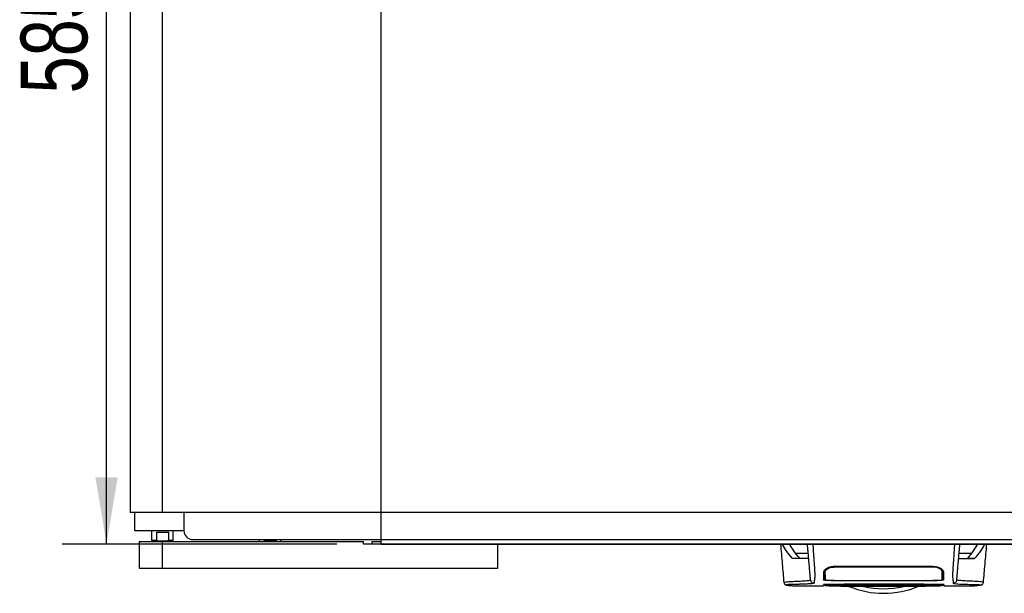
# Model space of a CAD drawing. Header units: millimetres. Extents: x 0 to 420, y 0 to 297.
# Tile 3 of 64: x 51 to 95, y 82 to 108. Entities that reach past the tile are written whole.
import ezdxf

# ---------------------------------------------------------------- set-up
doc = ezdxf.new("R2010")
doc.units = ezdxf.units.MM
doc.layers.add('QUOTE', color=174, linetype='Continuous')
doc.styles.add('SLDTEXTSTYLE3', font='TXT', dxfattribs={"width": 0.75})
doc.dimstyles.new('SLDDIMSTYLE0', dxfattribs={"dimtxt": 3, "dimasz": 3, "dimexe": 0, "dimexo": 0.0625, "dimgap": 0.75, "dimtad": 1, "dimlfac": 12.373613, "dimrnd": 1e-09, "dimzin": 12, "dimdsep": 46, "dimtxsty": 'SLDTEXTSTYLE3', "dimsah": 1, "dimcen": 0.09, "dimadec": 0, "dimazin": 3, "dimtfac": 1, "dimtdec": 3, "dimtofl": 0, "dimtmove": 0, "dimatfit": 3, "dimfxl": 0, "dimfrac": 2, "dimtolj": 1, "dimtzin": 12, "dimarcsym": 0})

# ---------------------------------------------------------------- blocks, each defined once
blk = doc.blocks.new('_D')
at = {"layer": 'QUOTE'}
for p, q in [((65.135, 131.859), (52.758, 131.859)), ((54.758, 84.581), (54.758, 131.859)), ((65.135, 84.581), (52.758, 84.581))]:
    blk.add_line(p, q, dxfattribs=at)
for points in [[(54.758, 131.859), (54.258, 128.859), (55.258, 128.859)], [(54.758, 84.581), (55.258, 87.581), (54.258, 87.581)]]:
    blk.add_solid(points, dxfattribs=at)
at = {"layer": 'QUOTE', "insert": (50.891, 104.895), "char_height": 3, "attachment_point": 1, "rotation": 90, "style": 'SLDTEXTSTYLE3'}
blk.add_mtext('585', dxfattribs=at)

msp = doc.modelspace()

# ---------------------------------------------------------------- linework, layer by layer
at = {"color": 7, "linetype": 'Continuous'}
for q in [(67.13504, 131.85888), (213.25243, 84.58085)]:
    msp.add_line((67.13504, 84.58085), q, dxfattribs=at)
at = {"color": 7, "linetype": 'Continuous', "lineweight": 25}
for p, q in [((55.82064, 130.44458), (55.82064, 85.99515)), ((57.27535, 85.99515), (57.27535, 130.44458)), ((57.27535, 85.99515), (55.82064, 85.99515)), ((56.01985, 85.99515), (56.02268, 85.18698)), ((218.90963, 85.99515), (57.27535, 85.99515)), ((58.24516, 85.99515), (58.24516, 85.18698)), ((56.02268, 85.18698), (58.24516, 85.18698)), ((56.79045, 85.18698), (56.79045, 84.75461)), ((57.76025, 84.75461), (57.76025, 85.18698)), ((56.79045, 84.75461), (56.83086, 84.7142)), ((56.79045, 84.75461), (57.00731, 84.75461)), ((57.09017, 84.7142), (56.83086, 84.7142)), ((56.95208, 84.7142), (56.95208, 84.70208)), ((57.00731, 85.11829), (57.54339, 85.11829)), ((57.00731, 85.11829), (57.00731, 84.75461)), ((57.00731, 84.75461), (57.09017, 84.7142)), ((57.46052, 84.7142), (57.09017, 84.7142)), ((57.46052, 84.7142), (57.54339, 84.75461)), ((57.71984, 84.7142), (57.46052, 84.7142)), ((57.54339, 85.11829), (57.54339, 84.75461)), ((57.54339, 84.75461), (57.76025, 84.75461)), ((57.59861, 84.70208), (57.59861, 84.7142)), ((57.71984, 84.7142), (57.76025, 84.75461)), ((58.64924, 84.7829), (216.8892, 84.7829)), ((61.63948, 84.7829), (61.63948, 84.70208)), ((62.39242, 84.74249), (61.85634, 84.74249)), ((61.85634, 84.74249), (61.85634, 84.70208)), ((62.39242, 84.74249), (62.39242, 84.70208)), ((62.60928, 84.70208), (62.60928, 84.7829)), ((67.13504, 84.58085), (67.13504, 84.7829)), ((56.22472, 84.70208), (56.22472, 83.48982)), ((56.22472, 84.70208), (57.27185, 84.70208)), ((57.27185, 83.48982), (57.27185, 84.70208)), ((57.27185, 84.70208), (66.32687, 84.70208)), ((66.32687, 84.58085), (66.32687, 84.70208)), ((72.38815, 84.58085), (66.32687, 84.58085)), ((66.73095, 84.58085), (66.73095, 84.70208)), ((66.73095, 84.70208), (67.13504, 84.70208)), ((72.38815, 83.48982), (72.38815, 84.58085)), ((198.30126, 84.58085), (72.38815, 84.58085)), ((85.21401, 84.5652), (85.20086, 84.58085)), ((85.54048, 84.5652), (85.21401, 84.5652)), ((94.31367, 84.5652), (93.9872, 84.5652)), ((94.32682, 84.58085), (94.31367, 84.5652)), ((85.66628, 83.92679), (85.64969, 83.93618)), ((85.64969, 83.93618), (85.98309, 83.93618)), ((85.79469, 84.16924), (86.36512, 84.16924)), ((93.16256, 84.16924), (93.73299, 84.16924)), ((93.54458, 83.93618), (93.87799, 83.93618)), ((93.87799, 83.93618), (93.8614, 83.92679)), ((56.22472, 83.48982), (57.27185, 83.48982)), ((57.27185, 83.48982), (72.38815, 83.48982)), ((69.69508, 83.48472), (69.69508, 83.48982)), ((69.69508, 83.48472), (69.69508, 83.48982)), ((87.13193, 83.33745), (87.13131, 83.42855)), ((87.54137, 83.54405), (87.54138, 83.5843)), ((87.54137, 83.57873), (91.98631, 83.57873)), ((91.98631, 83.54399), (91.98629, 83.58435)), ((92.40711, 83.38063), (92.3789, 83.44404)), ((92.39575, 83.3374), (92.39588, 83.42869)), ((87.56991, 82.94123), (89.44057, 82.94134)), ((89.44057, 82.94134), (89.44057, 82.93131)), ((90.08711, 82.93132), (90.08711, 82.94134)), ((85.27841, 82.84348), (85.27812, 82.84385)), ((85.66111, 82.70242), (87.05154, 82.70242)), ((87.1209, 82.70547), (87.12091, 82.706)), ((87.12113, 82.7186), (87.12121, 82.72281)), ((87.12147, 82.74157), (87.12114, 82.71881)), ((87.12138, 82.73271), (87.12147, 82.73798)), ((87.54137, 82.93815), (89.40016, 82.93815)), ((87.54137, 82.74302), (89.40016, 82.74302)), ((91.94625, 82.74977), (87.58143, 82.74977)), ((87.76183, 82.77395), (91.77288, 82.77395)), ((88.29904, 82.78165), (91.22865, 82.78165)), ((89.40016, 82.92647), (89.40016, 82.93815)), ((90.12752, 82.92647), (89.40016, 82.92647)), ((89.40016, 82.7452), (90.12752, 82.7452)), ((89.40016, 82.7452), (89.40016, 82.74302)), ((89.44057, 82.93131), (90.08711, 82.93132)), ((89.44057, 82.74308), (89.44057, 82.7452)), ((90.08711, 82.74308), (89.44057, 82.74308)), ((90.08711, 82.74308), (90.08711, 82.7452)), ((90.12752, 82.92647), (90.12752, 82.93815)), ((90.12752, 82.93815), (91.98631, 82.93815)), ((90.12752, 82.7452), (90.12752, 82.74302)), ((90.12752, 82.74302), (91.98631, 82.74302)), ((92.40652, 82.7216), (92.40617, 82.74435)), ((92.47613, 82.70242), (93.86737, 82.70242)), ((93.87789, 82.70321), (93.86737, 82.70321)), ((94.24926, 82.84348), (94.24956, 82.84385))]:
    msp.add_line(p, q, dxfattribs=at)
at = {"color": 7, "linetype": 'Continuous', "lineweight": 25, "flags": 128}
for points in [[(87.12522, 83.18968), (87.12527, 83.13174), (87.12531, 83.07379), (87.1254, 82.96291)], [(90.08711, 82.94134), (91.52929, 82.94128), (91.95776, 82.94123)], [(92.40228, 82.96291), (92.40239, 83.0763), (92.40242, 83.10605), (92.40247, 83.16465), (92.40249, 83.18968)], [(87.54137, 82.74234), (87.99396, 82.74235), (89.44057, 82.7424)], [(90.08711, 82.7424), (90.89533, 82.74238), (91.98631, 82.74233)]]:
    msp.add_lwpolyline(points, dxfattribs=at)
at = {"color": 7, "linetype": 'Continuous', "lineweight": 25}
for centre, radius, start, end in [((58.64924, 85.18698), 0.40409, 180, 270), ((89.76384, 86.39924), 4.04086, 247.229382, 292.883607), ((89.76384, 86.39924), 3.83255, 256.526839, 283.39008)]:
    msp.add_arc(centre, radius, start, end, dxfattribs=at)
for points, knots in [([(85.11661, 84.58085), (85.14294, 84.28019), (85.19367, 83.70092), (85.2443, 83.12164), (85.26865, 82.84302)], [0, 0, 0, 0, 0.51903279, 1, 1, 1, 1]), ([(85.64969, 83.93618), (85.56062, 84.03997), (85.38218, 84.2479), (85.27013, 84.45932), (85.21401, 84.5652)], [0, 0, 0, 0, 0.499185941, 1, 1, 1, 1]), ([(85.52709, 84.58085), (85.52878, 84.58039), (85.53285, 84.57929), (85.53767, 84.57039), (85.54048, 84.5652)], [0, 0, 0, 0, 0.41680744, 1, 1, 1, 1]), ([(85.98309, 83.93618), (85.88715, 84.04668), (85.70661, 84.25461), (85.59349, 84.4661), (85.54048, 84.5652)], [0, 0, 0, 0, 0.53144215, 1, 1, 1, 1]), ([(86.47065, 82.96306), (86.47008, 82.96958), (86.46892, 82.98284), (86.46662, 83.00909), (86.46393, 83.03988), (86.46098, 83.07359), (86.45791, 83.10867), (86.45556, 83.13552), (86.45393, 83.15416), (86.45308, 83.16389), (86.4522, 83.17392), (86.4513, 83.18427), (86.45036, 83.19492), (86.44942, 83.20572), (86.44841, 83.21725), (86.44729, 83.23009), (86.44598, 83.24499), (86.4445, 83.26196), (86.4429, 83.28023), (86.44113, 83.30042), (86.43912, 83.32345), (86.43655, 83.35286), (86.43317, 83.3914), (86.4284, 83.44598), (86.4216, 83.52373), (86.41157, 83.63837), (86.39979, 83.773), (86.38789, 83.90902), (86.3769, 84.03462), (86.36727, 84.14464), (86.3579, 84.25183), (86.35067, 84.33441), (86.34463, 84.40351), (86.3397, 84.4598), (86.33448, 84.51943), (86.33093, 84.56009), (86.32911, 84.58085)], [0, 0, 0, 0, 0.06946876, 0.14129082, 0.21546943, 0.28878046, 0.35249328, 0.41592792, 0.43212319, 0.44863682, 0.46546884, 0.48261925, 0.50008806, 0.51787528, 0.53516899, 0.55562395, 0.57924015, 0.60601761, 0.63595633, 0.6653451, 0.70151587, 0.73871879, 0.77505525, 0.80544439, 0.8348007, 0.86386977, 0.89313471, 0.91269266, 0.93347159, 0.95287654, 0.9643483, 0.97519881, 0.98089522, 0.9869973, 0.99335869, 1, 1, 1, 1]), ([(86.57248, 84.58085), (86.57488, 84.54709), (86.57967, 84.47955), (86.58618, 84.37937), (86.59108, 84.29795), (86.59464, 84.23466), (86.59724, 84.18719), (86.59958, 84.14429), (86.60182, 84.10257), (86.60425, 84.05932), (86.60924, 83.97553), (86.61779, 83.86679), (86.62816, 83.73096), (86.63819, 83.59285), (86.6474, 83.45749), (86.65532, 83.33048), (86.66026, 83.23626), (86.66197, 83.18283), (86.66199, 83.14848), (86.6611, 83.12341), (86.6597, 83.10468), (86.65825, 83.08931), (86.65714, 83.07853), (86.6561, 83.0688), (86.65514, 83.05998), (86.6541, 83.05076), (86.653, 83.04114), (86.65182, 83.03116), (86.65055, 83.02059), (86.64905, 83.00853), (86.64722, 82.99407), (86.64499, 82.97659), (86.6426, 82.95811), (86.64015, 82.93898), (86.63797, 82.92155), (86.63592, 82.90449), (86.63398, 82.88654), (86.63224, 82.86751), (86.63107, 82.84819), (86.63072, 82.83075), (86.63136, 82.82055), (86.63167, 82.81558)], [0, 0, 0, 0, 0.01040061, 0.020806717, 0.031061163, 0.036140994, 0.04145683, 0.046984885, 0.051079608, 0.056575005, 0.06335413, 0.084778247, 0.105784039, 0.126442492, 0.153966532, 0.182506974, 0.218273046, 0.256926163, 0.283715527, 0.315739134, 0.354339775, 0.376182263, 0.397825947, 0.413025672, 0.42902685, 0.44584073, 0.463477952, 0.48194851, 0.501261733, 0.522845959, 0.55053669, 0.584904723, 0.626498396, 0.663781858, 0.706833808, 0.742424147, 0.782558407, 0.837943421, 0.89093876, 0.946766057, 1, 1, 1, 1]), ([(92.9552, 84.58085), (92.95294, 84.54952), (92.94809, 84.48199), (92.94166, 84.38171), (92.93454, 84.2638), (92.92924, 84.16513), (92.92447, 84.07712), (92.91969, 83.99513), (92.91278, 83.9021), (92.90456, 83.79786), (92.89724, 83.69961), (92.88886, 83.58358), (92.88029, 83.4575), (92.87271, 83.3362), (92.86778, 83.2437), (92.86628, 83.20091), (92.86586, 83.17886), (92.86576, 83.17089), (92.86573, 83.16321), (92.86575, 83.15582), (92.86584, 83.14869), (92.86599, 83.14179), (92.86634, 83.13069), (92.8671, 83.11627), (92.8686, 83.09748), (92.87078, 83.07602), (92.87369, 83.04949), (92.87602, 83.02962), (92.87754, 83.01723), (92.87804, 83.01322), (92.87859, 83.00885), (92.87919, 83.00411), (92.87983, 82.999), (92.88053, 82.99352), (92.88128, 82.98767), (92.8824, 82.97885), (92.88392, 82.96701), (92.88572, 82.95314), (92.88772, 82.93743), (92.88971, 82.92154), (92.89178, 82.90432), (92.89406, 82.88315), (92.89603, 82.85909), (92.89705, 82.83484), (92.89635, 82.82179), (92.89601, 82.81558)], [0, 0, 0, 0, 0.00965422, 0.02080777, 0.03106144, 0.04695632, 0.05363076, 0.06332171, 0.07944787, 0.09513433, 0.11098812, 0.1264164, 0.15394151, 0.18248268, 0.21412153, 0.25173969, 0.25807756, 0.26470639, 0.27164528, 0.2789144, 0.28653502, 0.29452959, 0.30292173, 0.32825756, 0.35736257, 0.39783448, 0.44561968, 0.50125245, 0.50814496, 0.51574476, 0.52407276, 0.53315127, 0.54300388, 0.5536554, 0.56513175, 0.57745987, 0.6061763, 0.63677252, 0.6637765, 0.70682954, 0.7424198, 0.78369849, 0.86155909, 0.93405144, 1, 1, 1, 1]), ([(93.05703, 82.96306), (93.0576, 82.96958), (93.05876, 82.98284), (93.06106, 83.00909), (93.06375, 83.03988), (93.0667, 83.07359), (93.06977, 83.10867), (93.07212, 83.13552), (93.07375, 83.15416), (93.0746, 83.16389), (93.07548, 83.17392), (93.07638, 83.18427), (93.07731, 83.19492), (93.07826, 83.20572), (93.07927, 83.21725), (93.08039, 83.23009), (93.0817, 83.24499), (93.08318, 83.26196), (93.08478, 83.28023), (93.08654, 83.30042), (93.08856, 83.32345), (93.09113, 83.35286), (93.0945, 83.3914), (93.09928, 83.44598), (93.10608, 83.52373), (93.11611, 83.63837), (93.12789, 83.773), (93.13979, 83.90902), (93.15078, 84.03462), (93.1604, 84.14464), (93.16978, 84.25183), (93.17701, 84.33441), (93.18305, 84.40351), (93.18798, 84.4598), (93.19319, 84.51943), (93.19675, 84.56009), (93.19857, 84.58085)], [0, 0, 0, 0, 0.06946876, 0.14129082, 0.21546943, 0.28878046, 0.35249328, 0.41592792, 0.43212319, 0.44863682, 0.46546884, 0.48261925, 0.50008806, 0.51787528, 0.53516899, 0.55562395, 0.57924015, 0.60601761, 0.63595633, 0.6653451, 0.70151587, 0.73871879, 0.77505525, 0.80544439, 0.8348007, 0.86386977, 0.89313471, 0.91269266, 0.93347159, 0.95287654, 0.9643483, 0.97519881, 0.98089522, 0.9869973, 0.99335869, 1, 1, 1, 1]), ([(93.54458, 83.93618), (93.64053, 84.04668), (93.82107, 84.25461), (93.93419, 84.4661), (93.9872, 84.5652)], [0, 0, 0, 0, 0.53144215, 1, 1, 1, 1]), ([(93.87799, 83.93618), (93.96706, 84.03997), (94.1455, 84.2479), (94.25755, 84.45932), (94.31367, 84.5652)], [0, 0, 0, 0, 0.49918594, 1, 1, 1, 1]), ([(93.9872, 84.5652), (93.99001, 84.57039), (93.99483, 84.57929), (93.9989, 84.58039), (94.00059, 84.58085)], [0, 0, 0, 0, 0.58319256, 1, 1, 1, 1]), ([(94.25903, 82.84302), (94.28338, 83.12163), (94.33401, 83.70091), (94.38474, 84.28018), (94.41107, 84.58085)], [0, 0, 0, 0, 0.48094895, 1, 1, 1, 1]), ([(86.38633, 83.92679), (86.38064, 83.92679), (86.36925, 83.92679), (86.27389, 83.92679), (86.10826, 83.92679), (85.87468, 83.92679), (85.73575, 83.92679), (85.66628, 83.92679)], [0, 0, 0, 0, 0.12264871, 0.2454767, 0.49573627, 0.74787131, 1, 1, 1, 1]), ([(93.14134, 83.92679), (93.14704, 83.92679), (93.15843, 83.92679), (93.25379, 83.92679), (93.41941, 83.92679), (93.653, 83.92679), (93.79193, 83.92679), (93.8614, 83.92679)], [0, 0, 0, 0, 0.12264871, 0.2454767, 0.49573627, 0.74787131, 1, 1, 1, 1]), ([(87.07372, 83.33755), (87.08051, 83.36019), (87.09409, 83.40544), (87.18651, 83.48338), (87.31335, 83.54515), (87.44169, 83.57523), (87.51492, 83.5778), (87.54137, 83.57873)], [0, 0, 0, 0, 0.23569901, 0.47102523, 0.71420287, 0.89677912, 1, 1, 1, 1]), ([(87.15837, 83.45162), (87.15376, 83.44762), (87.12502, 83.42272), (87.1226, 83.39984), (87.12056, 83.38063)], [0, 0, 0, 0, 0.16065959, 1, 1, 1, 1]), ([(87.13193, 83.33745), (87.13745, 83.35701), (87.14851, 83.39624), (87.22807, 83.46237), (87.33874, 83.51495), (87.452, 83.54091), (87.51732, 83.54323), (87.54137, 83.54408)], [0, 0, 0, 0, 0.23316514, 0.46784507, 0.70999165, 0.8932536, 1, 1, 1, 1]), ([(91.98631, 83.54401), (91.83379, 83.54413), (91.07121, 83.54468), (89.58956, 83.54535), (88.26043, 83.54452), (87.54137, 83.54408)], [0, 0, 0, 0, 0.10293773, 0.51468867, 1, 1, 1, 1]), ([(91.98631, 83.57873), (92.03278, 83.5759), (92.12558, 83.57025), (92.25147, 83.52878), (92.35821, 83.47033), (92.43634, 83.40055), (92.44818, 83.35821), (92.45396, 83.33755)], [0, 0, 0, 0, 0.180707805, 0.360826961, 0.556525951, 0.783664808, 1, 1, 1, 1]), ([(92.39575, 83.3374), (92.39023, 83.35696), (92.37916, 83.3962), (92.29957, 83.46234), (92.18888, 83.51492), (92.07564, 83.54086), (92.01033, 83.54317), (91.98631, 83.54401)], [0, 0, 0, 0, 0.23322605, 0.46795306, 0.7101047, 0.8933472, 1, 1, 1, 1]), ([(92.39805, 83.20559), (92.39771, 83.22653), (92.39716, 83.26119), (92.39667, 83.31328), (92.39638, 83.35795), (92.39621, 83.39067), (92.39612, 83.41581), (92.39607, 83.42852)], [0, 0, 0, 0, 0.42959393, 0.71082622, 0.80196602, 0.89986058, 1, 1, 1, 1]), ([(85.27812, 82.84385), (85.27527, 82.84622), (85.26257, 82.85678), (85.34333, 82.87389), (85.52732, 82.89437), (85.75455, 82.89881), (85.95535, 82.90834), (86.0933, 82.91604), (86.2276, 82.92531), (86.34658, 82.93613), (86.4454, 82.94842), (86.46222, 82.95817), (86.47065, 82.96306)], [0, 0, 0, 0, 0.05089854, 0.22702003, 0.40458224, 0.58203707, 0.65175173, 0.7214755, 0.79113139, 0.86065893, 0.93011685, 1, 1, 1, 1]), ([(86.47065, 82.96306), (86.47434, 82.94403), (86.48199, 82.90458), (86.52002, 82.85535), (86.5724, 82.82177), (86.61238, 82.81759), (86.63167, 82.81558)], [0, 0, 0, 0, 0.241201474, 0.5, 0.758798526, 1, 1, 1, 1]), ([(87.06059, 82.96145), (87.06171, 82.9936), (87.06358, 83.04757), (87.06576, 83.10884), (87.06791, 83.17243), (87.07036, 83.242), (87.0726, 83.30571), (87.07372, 83.33755)], [0, 0, 0, 0, 0.423148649, 0.710193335, 0.85405024, 0.927080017, 1, 1, 1, 1]), ([(87.54137, 82.93815), (87.48737, 82.9384), (87.37938, 82.93889), (87.23539, 82.94281), (87.12665, 82.94865), (87.06873, 82.95524), (87.06292, 82.95968), (87.06059, 82.96145)], [0, 0, 0, 0, 0.21411889, 0.42823185, 0.64257183, 0.85709722, 1, 1, 1, 1]), ([(87.0613, 83.00191), (87.06357, 82.99917), (87.06649, 82.99566), (87.1022, 82.99279), (87.11003, 82.99216)], [0, 0, 0, 0, 0.78096225, 1, 1, 1, 1]), ([(87.1254, 82.96291), (87.12552, 82.97012), (87.12619, 83.00813), (87.12723, 83.06782), (87.12834, 83.13164), (87.1295, 83.1977), (87.13112, 83.29093), (87.13193, 83.33745)], [0, 0, 0, 0, 0.10240933, 0.53970359, 0.76851946, 0.88450033, 1, 1, 1, 1]), ([(87.1254, 82.96291), (87.13028, 82.96043), (87.14005, 82.95546), (87.21683, 82.94899), (87.32987, 82.94416), (87.45488, 82.94162), (87.53732, 82.94136), (87.56991, 82.94126)], [0, 0, 0, 0, 0.21516442, 0.43033682, 0.64528255, 0.85978468, 1, 1, 1, 1]), ([(91.95776, 82.94126), (92.00766, 82.9415), (92.10744, 82.94197), (92.24047, 82.94562), (92.34101, 82.95103), (92.39465, 82.95714), (92.4001, 82.96126), (92.40228, 82.96291)], [0, 0, 0, 0, 0.21399393, 0.42798011, 0.64218009, 0.8568088, 1, 1, 1, 1]), ([(92.46709, 82.96145), (92.46186, 82.95878), (92.4514, 82.95344), (92.36862, 82.94646), (92.2466, 82.94126), (92.11127, 82.93853), (92.02183, 82.93826), (91.98631, 82.93815)], [0, 0, 0, 0, 0.21475602, 0.42951429, 0.64422712, 0.85870581, 1, 1, 1, 1]), ([(92.39575, 83.3374), (92.39651, 83.29334), (92.39805, 83.20534), (92.39895, 83.15372), (92.39978, 83.10614), (92.4008, 83.04803), (92.40168, 82.9973), (92.40228, 82.96291)], [0, 0, 0, 0, 0.108328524, 0.216307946, 0.324752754, 0.542218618, 1, 1, 1, 1]), ([(92.41373, 83.00191), (92.41301, 83.0428), (92.41194, 83.10415), (92.41118, 83.14759), (92.41025, 83.20086), (92.41008, 83.21053)], [0, 0, 0, 0, 0.62064574, 0.93113403, 1, 1, 1, 1]), ([(92.41897, 82.99244), (92.43278, 82.99381), (92.46252, 82.99676), (92.46503, 83.00011), (92.46638, 83.00191)], [0, 0, 0, 0, 0.46450973, 1, 1, 1, 1]), ([(92.45396, 83.33755), (92.45511, 83.30486), (92.4574, 83.23944), (92.45992, 83.16816), (92.46204, 83.10537), (92.46422, 83.04389), (92.46605, 82.99141), (92.46709, 82.96145)], [0, 0, 0, 0, 0.075169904, 0.150461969, 0.304718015, 0.602980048, 1, 1, 1, 1]), ([(93.05703, 82.96306), (93.05334, 82.94403), (93.04569, 82.90458), (93.00766, 82.85535), (92.95528, 82.82177), (92.9153, 82.81759), (92.89601, 82.81558)], [0, 0, 0, 0, 0.24120147, 0.5, 0.75879853, 1, 1, 1, 1]), ([(94.24956, 82.84385), (94.25241, 82.84622), (94.26511, 82.85678), (94.18435, 82.87389), (94.00036, 82.89437), (93.77313, 82.89881), (93.57233, 82.90834), (93.43438, 82.91604), (93.30008, 82.92531), (93.1811, 82.93613), (93.08227, 82.94842), (93.06546, 82.95817), (93.05703, 82.96306)], [0, 0, 0, 0, 0.05089799, 0.22701958, 0.40458189, 0.58203683, 0.65175153, 0.72147534, 0.79113127, 0.86065885, 0.93011681, 1, 1, 1, 1]), ([(85.26857, 82.84388), (85.27632, 82.8201), (85.2938, 82.76645), (85.33703, 82.74654), (85.36004, 82.73945), (85.40424, 82.73182), (85.47232, 82.72066), (85.56326, 82.70637), (85.63767, 82.7038), (85.67303, 82.70258)], [0, 0, 0, 0, 0.09524506, 0.21481146, 0.35891782, 0.50454818, 0.68519164, 0.85037784, 1, 1, 1, 1]), ([(86.63167, 82.81558), (86.62724, 82.8121), (86.61847, 82.80521), (86.56093, 82.7963), (86.48739, 82.78849), (86.4006, 82.78176), (86.30855, 82.77618), (86.21585, 82.77167), (86.12928, 82.76829), (86.04867, 82.76578), (85.97501, 82.76401), (85.90526, 82.76289), (85.83947, 82.76235), (85.72315, 82.7629), (85.57792, 82.75898), (85.44769, 82.75046), (85.38545, 82.74098), (85.38219, 82.731), (85.4288, 82.72134), (85.51842, 82.70973), (85.61443, 82.70532), (85.66111, 82.70317)], [0, 0, 0, 0, 0.03686721, 0.07291704, 0.10855648, 0.14396977, 0.17902456, 0.21178707, 0.24346721, 0.27097218, 0.29845751, 0.32572816, 0.3526519, 0.37978509, 0.47831776, 0.57597942, 0.67287632, 0.75524138, 0.83791931, 0.92119484, 1, 1, 1, 1]), ([(85.66111, 82.70317), (85.66452, 82.70272), (85.66806, 82.70225), (85.67261, 82.70259), (85.67279, 82.7026)], [0, 0, 0, 0, 0.96013712, 1, 1, 1, 1]), ([(87.08791, 82.7527), (87.06955, 82.75317), (87.03216, 82.75414), (87.05397, 82.75508), (87.06508, 82.75556)], [0, 0, 0, 0, 0.49113601, 1, 1, 1, 1]), ([(87.05165, 82.70577), (87.05165, 82.70577), (87.05172, 82.708), (87.05227, 82.72264), (87.05258, 82.73185), (87.05279, 82.73798)], [0, 0, 0, 0, 0.0000296, 0.33337067, 1, 1, 1, 1]), ([(87.05279, 82.73798), (87.05821, 82.73856), (87.06905, 82.73971), (87.15335, 82.74122), (87.27741, 82.74235), (87.41476, 82.74294), (87.50545, 82.743), (87.54137, 82.74302)], [0, 0, 0, 0, 0.21474819, 0.42949365, 0.64433813, 0.85913498, 1, 1, 1, 1]), ([(87.05539, 82.75514), (87.0553, 82.75513), (87.05457, 82.75506), (87.05919, 82.75536), (87.06607, 82.75555), (87.06805, 82.7556)], [0, 0, 0, 0, 0.09601438, 0.73999036, 1, 1, 1, 1]), ([(87.06508, 82.75556), (87.20066, 82.75811), (87.45476, 82.7629), (87.66171, 82.76531), (87.75163, 82.77302), (87.76961, 82.77457)], [0, 0, 0, 0, 0.47789779, 0.89561471, 1, 1, 1, 1]), ([(87.58143, 82.74977), (87.5542, 82.74978), (87.46707, 82.74982), (87.32326, 82.75026), (87.18383, 82.75128), (87.10267, 82.75217), (87.08839, 82.75268), (87.08791, 82.7527)], [0, 0, 0, 0, 0.13027841, 0.4169082, 0.70350449, 0.99007262, 1, 1, 1, 1]), ([(87.12086, 82.70382), (87.32954, 82.69791), (87.75744, 82.68581), (88.40819, 82.68493), (89.07606, 82.68495), (89.82375, 82.68476), (90.6477, 82.68368), (91.53296, 82.68095), (92.11831, 82.69631), (92.40681, 82.70388)], [0, 0, 0, 0, 0.12052488, 0.24714067, 0.37252922, 0.4974044, 0.66507391, 0.83492694, 1, 1, 1, 1]), ([(87.76961, 82.77457), (87.77186, 82.77475), (87.7843, 82.77575), (87.8369, 82.77762), (87.95833, 82.77978), (88.11857, 82.78134), (88.23888, 82.78155), (88.29904, 82.78165)], [0, 0, 0, 0, 0.05239604, 0.28950373, 0.526414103, 0.763219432, 1, 1, 1, 1]), ([(91.22865, 82.78165), (91.24168, 82.78164), (91.31461, 82.78162), (91.44667, 82.78104), (91.59895, 82.77937), (91.71391, 82.77707), (91.74335, 82.7754), (91.75806, 82.77457)], [0, 0, 0, 0, 0.05157188, 0.28848308, 0.52553485, 0.76276029, 1, 1, 1, 1]), ([(91.75806, 82.77457), (91.84704, 82.76961), (92.01362, 82.76033), (92.27661, 82.76104), (92.43161, 82.75647), (92.46261, 82.75556)], [0, 0, 0, 0, 0.47837414, 0.89568468, 1, 1, 1, 1]), ([(92.40441, 82.7521), (92.40311, 82.75207), (92.37948, 82.75157), (92.28348, 82.75078), (92.12792, 82.74993), (92.00681, 82.74982), (91.94625, 82.74977)], [0, 0, 0, 0, 0.01892941, 0.34589896, 0.6729266, 1, 1, 1, 1]), ([(91.98631, 82.74302), (92.04123, 82.74297), (92.15108, 82.74286), (92.29751, 82.74201), (92.40802, 82.74074), (92.46653, 82.73931), (92.47252, 82.73836), (92.47489, 82.73798)], [0, 0, 0, 0, 0.21471698, 0.42943093, 0.64424617, 0.85905702, 1, 1, 1, 1]), ([(92.40621, 82.73798), (92.40296, 82.73839), (92.3958, 82.7393), (92.33439, 82.74057), (92.23327, 82.74161), (92.11108, 82.74223), (92.02516, 82.7423), (91.98631, 82.74233)], [0, 0, 0, 0, 0.17894419, 0.39401351, 0.60853915, 0.8229777, 1, 1, 1, 1]), ([(92.46261, 82.75556), (92.46856, 82.75535), (92.48761, 82.75468), (92.48133, 82.75345), (92.42953, 82.75254), (92.40441, 82.7521)], [0, 0, 0, 0, 0.18943846, 0.6067811, 1, 1, 1, 1]), ([(92.40621, 82.73798), (92.40624, 82.73636), (92.4063, 82.73266), (92.40638, 82.7284), (92.40642, 82.72599)], [0, 0, 0, 0, 0.43708971, 1, 1, 1, 1]), ([(92.4621, 82.75551), (92.46542, 82.7554), (92.4705, 82.75524), (92.47058, 82.75523), (92.4706, 82.75523)], [0, 0, 0, 0, 0.652634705, 1, 1, 1, 1]), ([(92.47489, 82.73798), (92.47514, 82.73077), (92.47551, 82.72009), (92.47585, 82.71058), (92.47596, 82.70748)], [0, 0, 0, 0, 0.67452653, 1, 1, 1, 1]), ([(92.47614, 82.70245), (92.4761, 82.70361), (92.47601, 82.70593), (92.4758, 82.71177), (92.47504, 82.7336), (92.47489, 82.73798)], [0, 0, 0, 0, 0.44375031, 0.88835233, 1, 1, 1, 1]), ([(92.89601, 82.81558), (92.9063, 82.81038), (92.92665, 82.80009), (93.04325, 82.78791), (93.17906, 82.77814), (93.33191, 82.77055), (93.48519, 82.7654), (93.62882, 82.76235), (93.77008, 82.76295), (93.90444, 82.76048), (94.01876, 82.75474), (94.09782, 82.74797), (94.14157, 82.74022), (94.1455, 82.73169), (94.10761, 82.72255), (94.04137, 82.71424), (93.96774, 82.70781), (93.91802, 82.70289), (93.88589, 82.70314), (93.87789, 82.70321)], [0, 0, 0, 0, 0.05621973, 0.11115266, 0.16546935, 0.21844746, 0.27546115, 0.32872461, 0.38365266, 0.45645174, 0.53050541, 0.6039745, 0.67660627, 0.75406842, 0.83144258, 0.90787271, 0.94870188, 0.98722177, 1, 1, 1, 1]), ([(93.85465, 82.70258), (93.89001, 82.7038), (93.96442, 82.70637), (94.05536, 82.72066), (94.12344, 82.73182), (94.16764, 82.73945), (94.19065, 82.74654), (94.23388, 82.76645), (94.25136, 82.8201), (94.25911, 82.84388)], [0, 0, 0, 0, 0.14962216, 0.31480836, 0.49545182, 0.64108218, 0.78518854, 0.90475494, 1, 1, 1, 1])]:
    msp.add_open_spline(points, degree=3, knots=knots, dxfattribs=at)

# ---------------------------------------------------------------- dimensions: what is measured, and where the dimension line sits
at = {"layer": 'QUOTE'}
dim = msp.add_linear_dim(base=(52.37694, 131.85888), p1=(67.13504, 84.58085), p2=(67.13504, 131.85888), angle=90, dimstyle='SLDDIMSTYLE0', dxfattribs=at)
dim.commit()
dim.dimension.update_dxf_attribs({"geometry": '_D', "text_midpoint": (52.37694, 108.21987), "dimtype": 160})

doc.saveas('drawing.dxf')
